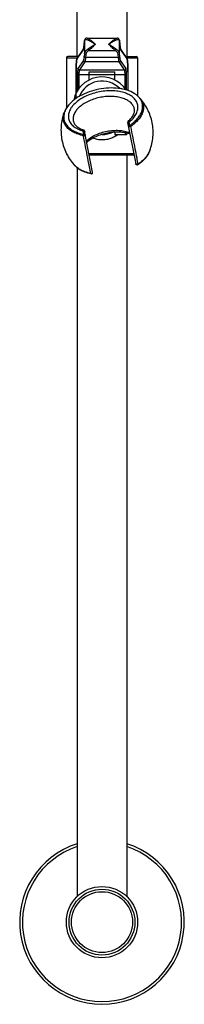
# Model space of a CAD drawing. Header units: millimetres. Extents: x 121 to 395, y 114 to 811.
# Tile 5 of 8: x 144 to 174, y 475 to 655. Entities that reach past the tile are written whole.
import ezdxf

# ---------------------------------------------------------------- set-up
doc = ezdxf.new("R2010")
doc.units = ezdxf.units.MM
doc.header["$LTSCALE"] = 54.820741
doc.layers.get('0').update_dxf_attribs({"linetype": 'CONTINUOUS'})

msp = doc.modelspace()

# ---------------------------------------------------------------- linework, layer by layer
at = {"color": 7, "linetype": 'Continuous'}
for p, q in [((154.74, 648.27), (154.74, 791.58)), ((163.74, 791.58), (163.74, 648.27)), ((156.04, 651.11), (155.92, 649.92)), ((156.51, 651.61), (161.98, 651.61)), ((162.44, 651.11), (162.57, 649.89)), ((154.71, 647.88), (155.87, 649.61)), ((162.61, 649.61), (163.77, 647.88)), ((152.74, 648.02), (152.74, 638.82)), ((154.98, 648.27), (152.99, 648.27)), ((154.56, 646.97), (154.55, 646.86)), ((154.57, 647.06), (154.56, 646.97)), ((154.58, 647.22), (154.57, 647.14)), ((154.57, 647.14), (154.57, 647.06)), ((163.51, 648.27), (165.49, 648.27)), ((163.9, 647.26), (163.9, 647.33)), ((163.91, 647.19), (163.9, 647.26)), ((163.91, 647.11), (163.91, 647.19)), ((163.92, 647.02), (163.91, 647.11)), ((163.93, 646.92), (163.92, 647.02)), ((163.93, 646.81), (163.93, 646.92)), ((165.74, 648.02), (165.74, 641.06)), ((154.52, 645.93), (154.51, 645.78)), ((154.51, 645.78), (154.51, 645.63)), ((154.51, 645.63), (154.51, 645.47)), ((154.51, 645.47), (154.51, 641.55)), ((154.53, 646.37), (154.52, 646.23)), ((154.52, 646.23), (154.52, 646.09)), ((154.52, 646.09), (154.52, 645.93)), ((154.54, 646.64), (154.53, 646.51)), ((154.53, 646.51), (154.53, 646.37)), ((154.55, 646.75), (154.54, 646.64)), ((154.55, 646.86), (154.55, 646.75)), ((156.89, 643.97), (156.89, 645.48)), ((156.89, 645.48), (161.59, 645.48)), ((161.59, 643.97), (161.59, 645.48)), ((163.94, 646.7), (163.93, 646.81)), ((163.95, 646.58), (163.94, 646.7)), ((163.95, 646.45), (163.95, 646.58)), ((163.96, 646.31), (163.95, 646.45)), ((163.96, 646.17), (163.96, 646.31)), ((163.96, 646.02), (163.96, 646.17)), ((163.97, 645.86), (163.96, 646.02)), ((163.97, 645.71), (163.97, 645.86)), ((163.97, 645.55), (163.97, 645.71)), ((163.97, 645.4), (163.97, 645.55)), ((163.97, 645.4), (163.97, 642.05)), ((156.89, 644.99), (161.59, 644.99)), ((154.49, 641.51), (154.49, 640.59)), ((163.92, 636.18), (165.39, 628.67)), ((157.53, 627.14), (156.07, 634.65)), ((161.59, 634.45), (161.59, 634.02)), ((161.59, 634.02), (163.6, 634.02)), ((152.74, 630.58), (152.74, 630.52)), ((165.07, 630.27), (156.92, 630.27)), ((163.74, 630.27), (163.74, 494.96)), ((154.74, 627.93), (154.74, 494.96))]:
    msp.add_line(p, q, dxfattribs=at)
at = {"color": 9, "linetype": 'Continuous'}
for p, q in [((155.92, 649.91), (156.04, 651.08)), ((156.04, 651.08), (156.04, 648.79)), ((162.44, 651.08), (162.56, 649.91)), ((162.44, 648.79), (162.44, 651.08)), ((154.67, 647.74), (155.84, 649.49)), ((156.04, 648.79), (155.99, 648.29)), ((156.81, 649.35), (161.67, 649.35)), ((162.49, 648.29), (162.44, 648.79)), ((162.61, 649.6), (162.61, 649.6)), ((162.64, 649.49), (163.82, 647.74)), ((152.74, 648.02), (154.81, 648.02)), ((155.84, 647.5), (154.86, 646.04)), ((156.09, 647.25), (155.11, 645.79)), ((162.39, 647.25), (156.09, 647.25)), ((156.29, 648.58), (156.24, 648.09)), ((162.25, 648.09), (156.24, 648.09)), ((162.25, 648.09), (162.19, 648.58)), ((163.37, 645.79), (162.39, 647.25)), ((163.62, 646.04), (162.64, 647.5)), ((163.68, 648.02), (165.74, 648.02)), ((154.51, 641.55), (154.51, 645.27)), ((155.11, 645.79), (163.37, 645.79)), ((163.97, 645.27), (163.97, 642.05)), ((154.79, 644.94), (154.79, 642.06)), ((155.04, 644.96), (155.04, 642.42)), ((155.04, 644.96), (156.89, 644.96)), ((161.59, 644.96), (163.44, 644.96)), ((163.44, 642.42), (163.44, 644.96)), ((163.69, 642.14), (163.69, 644.94)), ((164.16, 636.28), (164.27, 635.69)), ((155.93, 634.06), (155.81, 634.65)), ((152.74, 630.52), (152.77, 630.52)), ((156.87, 630.52), (165.03, 630.52))]:
    msp.add_line(p, q, dxfattribs=at)
at = {"color": 7, "linetype": 'Continuous'}
for points in [[(156.05, 651.16), (156.04, 651.14), (156.04, 651.12), (156.04, 651.11)], [(156.06, 651.22), (156.06, 651.21), (156.05, 651.19), (156.05, 651.16)], [(156.51, 651.61), (156.5, 651.61), (156.47, 651.61), (156.44, 651.61), (156.42, 651.6), (156.39, 651.6), (156.37, 651.59), (156.34, 651.58), (156.32, 651.57), (156.3, 651.56), (156.28, 651.55), (156.26, 651.54), (156.24, 651.53), (156.22, 651.51), (156.2, 651.49), (156.18, 651.48), (156.17, 651.46), (156.15, 651.44), (156.14, 651.42), (156.12, 651.39), (156.11, 651.37), (156.1, 651.35), (156.09, 651.32), (156.08, 651.29), (156.07, 651.27), (156.06, 651.24), (156.06, 651.22)], [(162.42, 651.22), (162.42, 651.24), (162.41, 651.27), (162.41, 651.3), (162.4, 651.32), (162.38, 651.35), (162.37, 651.37), (162.36, 651.4), (162.35, 651.42), (162.33, 651.44), (162.32, 651.46), (162.3, 651.48), (162.28, 651.49), (162.26, 651.51), (162.25, 651.53), (162.23, 651.54), (162.21, 651.55), (162.19, 651.56), (162.16, 651.57), (162.14, 651.58), (162.12, 651.59), (162.09, 651.6), (162.07, 651.6), (162.04, 651.61), (162.01, 651.61), (161.98, 651.61), (161.98, 651.61)], [(162.44, 651.17), (162.43, 651.19), (162.43, 651.21), (162.42, 651.22)], [(162.44, 651.11), (162.44, 651.12), (162.44, 651.14), (162.44, 651.17)], [(155.92, 649.92), (155.91, 649.87), (155.91, 649.85), (155.91, 649.83), (155.91, 649.81), (155.9, 649.79), (155.9, 649.77), (155.9, 649.76), (155.9, 649.74), (155.89, 649.73), (155.89, 649.71), (155.89, 649.7), (155.89, 649.69), (155.89, 649.68), (155.88, 649.67), (155.88, 649.66), (155.88, 649.65), (155.88, 649.64), (155.88, 649.63), (155.87, 649.63), (155.87, 649.62), (155.87, 649.62), (155.87, 649.61), (155.87, 649.61), (155.87, 649.61), (155.87, 649.61)], [(162.62, 649.6), (162.62, 649.6), (162.61, 649.6), (162.61, 649.61), (162.61, 649.61), (162.61, 649.61), (162.61, 649.62), (162.61, 649.62), (162.61, 649.63), (162.61, 649.63), (162.61, 649.64), (162.6, 649.65), (162.6, 649.66), (162.6, 649.67), (162.6, 649.68), (162.6, 649.69), (162.59, 649.7), (162.59, 649.71), (162.59, 649.73), (162.59, 649.74), (162.59, 649.76), (162.58, 649.77), (162.58, 649.79), (162.58, 649.81), (162.58, 649.83), (162.57, 649.85), (162.57, 649.87), (162.57, 649.89)], [(154.65, 647.73), (154.64, 647.71), (154.64, 647.7), (154.64, 647.68), (154.64, 647.67), (154.63, 647.65), (154.63, 647.63), (154.63, 647.62), (154.62, 647.6), (154.62, 647.58), (154.62, 647.56), (154.61, 647.54), (154.61, 647.52), (154.61, 647.49), (154.6, 647.47), (154.6, 647.44), (154.6, 647.41), (154.59, 647.39), (154.59, 647.36), (154.59, 647.33), (154.58, 647.29), (154.58, 647.22)], [(154.66, 647.75), (154.65, 647.74), (154.65, 647.73)], [(154.71, 647.88), (154.71, 647.87), (154.7, 647.86), (154.69, 647.85), (154.69, 647.84), (154.68, 647.82), (154.68, 647.81), (154.67, 647.8), (154.67, 647.79), (154.66, 647.78), (154.66, 647.76), (154.66, 647.75)], [(163.83, 647.75), (163.82, 647.77), (163.82, 647.78), (163.82, 647.79), (163.81, 647.8), (163.81, 647.81), (163.8, 647.82), (163.8, 647.84), (163.79, 647.85), (163.78, 647.86), (163.78, 647.87), (163.77, 647.88)], [(163.83, 647.73), (163.83, 647.74), (163.83, 647.75)], [(163.9, 647.33), (163.89, 647.36), (163.89, 647.39), (163.89, 647.42), (163.88, 647.44), (163.88, 647.47), (163.88, 647.49), (163.87, 647.52), (163.87, 647.54), (163.87, 647.56), (163.86, 647.58), (163.86, 647.6), (163.86, 647.62), (163.85, 647.64), (163.85, 647.65), (163.85, 647.67), (163.84, 647.68), (163.84, 647.7), (163.84, 647.71), (163.83, 647.73)], [(156.07, 634.65), (156.07, 634.67), (156.06, 634.68), (156.06, 634.69), (156.05, 634.71), (156.04, 634.72), (156.04, 634.73), (156.03, 634.75), (156.02, 634.76), (156.01, 634.77), (156, 634.78), (155.99, 634.79), (155.98, 634.8), (155.97, 634.81), (155.96, 634.82), (155.94, 634.82), (155.93, 634.83), (155.92, 634.84), (155.9, 634.84)], [(163.6, 634.02), (163.61, 634.02), (163.63, 634.03), (163.64, 634.03), (163.66, 634.03), (163.67, 634.03), (163.69, 634.04), (163.7, 634.05), (163.72, 634.05), (163.73, 634.06), (163.74, 634.07), (163.75, 634.08), (163.77, 634.08), (163.78, 634.09), (163.79, 634.1), (163.8, 634.11), (163.8, 634.12), (163.81, 634.13), (163.82, 634.14), (163.83, 634.15), (163.83, 634.16), (163.84, 634.17), (163.84, 634.18), (163.85, 634.19), (163.85, 634.2), (163.86, 634.21), (163.86, 634.22), (163.86, 634.23), (163.87, 634.24), (163.87, 634.25)]]:
    msp.add_lwpolyline(points, dxfattribs=at)
for radius in [6.5, 6]:
    msp.add_circle((159.24, 490.27), radius, dxfattribs=at)
at = {"color": 9, "linetype": 'Continuous'}
msp.add_circle((159.24, 490.27), 5.56, dxfattribs=at)
for centre, radius, start, end in [((156.79, 651), 0.754, 169.9997, 172.279), ((156.2, 651.09), 0.164, 174.1314, 182.4636), ((156.78, 651), 0.748, 172.2809, 173.4274), ((156.8, 651), 0.767, 166.6169, 169.995), ((156.39, 651.1), 0.342, 157.2511, 160.7499), ((162.09, 651.1), 0.342, 19.2502, 22.7489), ((161.68, 651), 0.767, 10.005, 13.3831), ((161.69, 651), 0.754, 7.721, 10.0003), ((162.28, 651.09), 0.164, 357.5364, 5.8686), ((161.7, 651), 0.748, 6.5726, 7.7191), ((156.09, 649.49), 0.246, 151.6156, 154.1371), ((154.52, 649.88), 1.38, 348.2752, 349.351), ((156.08, 649.92), 0.164, 174.1314, 182.4636), ((162.4, 649.92), 0.164, 357.5364, 5.8686), ((163.96, 649.88), 1.38, 190.6422, 191.7245), ((154.91, 647.74), 0.247, 146.2469, 180.0257), ((163.57, 647.74), 0.247, 359.9743, 33.7532), ((159.24, 639.27), 4.5, 44.0947, 157.9909), ((159.37, 640.44), 5.11, 117.0422, 119.0619), ((159.11, 640.44), 5.11, 60.9381, 62.9579), ((155.83, 636.87), 1.87, 190.0748, 193.4865), ((149.56, 631.9), 15.31, 13.5144, 14.4967), ((170.95, 636.08), 15.28, 187.5943, 188.5789), ((164.85, 632.23), 3.33, 338.7773, 339.4988), ((159.24, 490.27), 14.5, 108.0805, 71.9195)]:
    msp.add_arc(centre, radius, start, end, dxfattribs=at)
at = {"color": 7, "linetype": 'Continuous'}
for centre, radius, start, end in [((152.99, 648.02), 0.25, 90, 180), ((165.49, 648.02), 0.25, 0, 90), ((159.24, 639.27), 5.25, 33.3651, 168.7293), ((164.17, 636.23), 0.25, 130.3687, 191.046), ((159.24, 639.27), 5.25, 269.6221, 292.4729), ((152.99, 630.52), 0.25, 180, 246.408), ((159.24, 490.27), 15, 107.4586, 72.5414)]:
    msp.add_arc(centre, radius, start, end, dxfattribs=at)
at = {"color": 9, "linetype": 'Continuous'}
for points in [[(156.06, 651.22), (156.06, 651.21), (156.05, 651.19), (156.06, 651.17)], [(162.42, 651.22), (162.43, 651.21), (162.43, 651.19), (162.43, 651.17)], [(155.86, 649.6), (155.85, 649.57), (155.84, 649.53), (155.84, 649.49)], [(162.61, 649.61), (162.63, 649.57), (162.64, 649.53), (162.64, 649.49)]]:
    msp.add_open_spline(points, degree=3, dxfattribs=at)
for points, knots in [([(156.06, 651.17), (156.06, 651.18), (156.06, 651.19), (156.06, 651.21), (156.07, 651.22)], [0, 0, 0, 0, 0.25859, 1, 1, 1, 1]), ([(156.08, 651.23), (156.09, 651.26), (156.11, 651.31), (156.18, 651.36), (156.26, 651.38), (156.36, 651.37), (156.46, 651.35), (156.63, 651.3), (156.85, 651.2), (157.13, 651.06), (157.42, 650.88), (157.73, 650.69), (157.93, 650.56), (158.03, 650.49)], [0, 0, 0, 0, 0.036917, 0.070754, 0.106754, 0.148267, 0.196392, 0.250962, 0.376571, 0.519035, 0.673028, 0.834444, 1, 1, 1, 1]), ([(156.51, 651.61), (156.55, 651.61), (156.66, 651.58), (156.82, 651.5), (157, 651.38), (157.27, 651.18), (157.61, 650.88), (157.89, 650.63), (158.03, 650.49)], [0, 0, 0, 0, 0.073071, 0.167163, 0.2799, 0.407369, 0.6925, 1, 1, 1, 1]), ([(160.45, 650.49), (160.59, 650.63), (160.87, 650.88), (161.22, 651.18), (161.49, 651.38), (161.66, 651.5), (161.82, 651.58), (161.93, 651.61), (161.98, 651.61)], [0, 0, 0, 0, 0.3075, 0.592631, 0.7201, 0.832837, 0.926929, 1, 1, 1, 1]), ([(160.45, 650.49), (160.55, 650.56), (160.76, 650.69), (161.06, 650.88), (161.36, 651.06), (161.64, 651.2), (161.86, 651.3), (162.02, 651.35), (162.13, 651.37), (162.22, 651.38), (162.3, 651.36), (162.37, 651.31), (162.4, 651.26), (162.41, 651.23)], [0, 0, 0, 0, 0.165556, 0.326972, 0.480965, 0.623429, 0.749038, 0.803608, 0.851733, 0.893246, 0.929246, 0.963083, 1, 1, 1, 1]), ([(162.42, 651.22), (162.42, 651.21), (162.42, 651.2), (162.43, 651.18), (162.43, 651.17)], [0, 0, 0, 0, 0.24167, 1, 1, 1, 1]), ([(155.84, 649.49), (155.85, 649.5), (155.86, 649.54), (155.87, 649.58), (155.88, 649.6)], [0, 0, 0, 0, 0.38445, 1, 1, 1, 1]), ([(155.88, 649.63), (155.88, 649.65), (155.9, 649.74), (155.91, 649.83), (155.92, 649.91)], [0, 0, 0, 0, 0.20528, 1, 1, 1, 1]), ([(156.64, 649.57), (156.55, 649.52), (156.4, 649.41), (156.21, 649.22), (156.09, 649.01), (156.05, 648.86), (156.04, 648.79)], [0, 0, 0, 0, 0.290162, 0.549369, 0.78301, 1, 1, 1, 1]), ([(156.29, 648.58), (156.26, 648.58), (156.2, 648.6), (156.11, 648.64), (156.06, 648.71), (156.04, 648.76), (156.04, 648.79)], [0, 0, 0, 0, 0.271415, 0.53258, 0.774988, 1, 1, 1, 1]), ([(156.81, 649.35), (156.74, 649.3), (156.6, 649.19), (156.44, 649), (156.33, 648.8), (156.3, 648.65), (156.29, 648.58)], [0, 0, 0, 0, 0.283004, 0.540055, 0.776516, 1, 1, 1, 1]), ([(158.03, 650.49), (157.79, 650.33), (157.43, 650.09), (156.97, 649.78), (156.74, 649.63), (156.64, 649.57)], [0, 0, 0, 0, 0.526311, 0.775001, 1, 1, 1, 1]), ([(156.81, 649.35), (156.77, 649.37), (156.7, 649.44), (156.65, 649.52), (156.64, 649.57)], [0, 0, 0, 0, 0.487075, 1, 1, 1, 1]), ([(158.03, 650.49), (157.93, 650.39), (157.71, 650.18), (157.4, 649.88), (157.1, 649.6), (156.91, 649.43), (156.81, 649.35)], [0, 0, 0, 0, 0.267694, 0.530638, 0.779174, 1, 1, 1, 1]), ([(161.67, 649.35), (161.58, 649.43), (161.38, 649.6), (161.09, 649.88), (160.77, 650.18), (160.56, 650.39), (160.45, 650.49)], [0, 0, 0, 0, 0.220826, 0.469362, 0.732306, 1, 1, 1, 1]), ([(161.85, 649.57), (161.74, 649.63), (161.52, 649.78), (161.05, 650.09), (160.69, 650.33), (160.45, 650.49)], [0, 0, 0, 0, 0.224999, 0.473689, 1, 1, 1, 1]), ([(161.67, 649.35), (161.71, 649.37), (161.79, 649.44), (161.83, 649.52), (161.85, 649.57)], [0, 0, 0, 0, 0.487074, 1, 1, 1, 1]), ([(162.19, 648.58), (162.19, 648.65), (162.15, 648.8), (162.05, 649), (161.88, 649.19), (161.75, 649.3), (161.67, 649.35)], [0, 0, 0, 0, 0.223484, 0.459945, 0.716996, 1, 1, 1, 1]), ([(162.44, 648.79), (162.44, 648.86), (162.39, 649.01), (162.27, 649.22), (162.09, 649.41), (161.93, 649.52), (161.85, 649.57)], [0, 0, 0, 0, 0.21699, 0.450631, 0.709838, 1, 1, 1, 1]), ([(162.19, 648.58), (162.23, 648.58), (162.29, 648.6), (162.37, 648.64), (162.43, 648.71), (162.44, 648.76), (162.44, 648.79)], [0, 0, 0, 0, 0.271415, 0.53258, 0.774988, 1, 1, 1, 1]), ([(162.56, 649.91), (162.57, 649.88), (162.58, 649.79), (162.59, 649.69), (162.6, 649.63)], [0, 0, 0, 0, 0.293701, 1, 1, 1, 1]), ([(162.61, 649.6), (162.61, 649.58), (162.62, 649.54), (162.64, 649.5), (162.64, 649.49)], [0, 0, 0, 0, 0.615378, 1, 1, 1, 1]), ([(154.51, 645.27), (154.51, 645.41), (154.51, 645.7), (154.52, 646.13), (154.54, 646.54), (154.55, 646.9), (154.57, 647.17), (154.59, 647.36), (154.61, 647.47), (154.62, 647.57), (154.63, 647.64), (154.65, 647.7), (154.66, 647.73), (154.67, 647.74)], [0, 0, 0, 0, 0.177768, 0.352336, 0.517, 0.665462, 0.792093, 0.845707, 0.892168, 0.931075, 0.962099, 0.985055, 1, 1, 1, 1]), ([(155.99, 648.29), (155.98, 648.19), (155.96, 648.01), (155.92, 647.78), (155.89, 647.63), (155.86, 647.54), (155.85, 647.51), (155.84, 647.5)], [0, 0, 0, 0, 0.370858, 0.663346, 0.87334, 0.946905, 1, 1, 1, 1]), ([(156.09, 647.25), (156.06, 647.25), (155.99, 647.26), (155.91, 647.32), (155.85, 647.4), (155.84, 647.47), (155.84, 647.5)], [0, 0, 0, 0, 0.250108, 0.500501, 0.750601, 1, 1, 1, 1]), ([(156.24, 648.09), (156.21, 648.09), (156.14, 648.1), (156.06, 648.14), (156.01, 648.21), (155.99, 648.26), (155.99, 648.29)], [0, 0, 0, 0, 0.271415, 0.53258, 0.774988, 1, 1, 1, 1]), ([(156.24, 648.09), (156.23, 647.98), (156.21, 647.79), (156.18, 647.57), (156.15, 647.43), (156.13, 647.36), (156.11, 647.3), (156.1, 647.26), (156.09, 647.25)], [0, 0, 0, 0, 0.371401, 0.664151, 0.779649, 0.874088, 0.947399, 1, 1, 1, 1]), ([(162.25, 648.09), (162.28, 648.09), (162.34, 648.1), (162.42, 648.14), (162.48, 648.21), (162.49, 648.26), (162.49, 648.29)], [0, 0, 0, 0, 0.271415, 0.53258, 0.774988, 1, 1, 1, 1]), ([(162.39, 647.25), (162.39, 647.26), (162.37, 647.3), (162.35, 647.36), (162.33, 647.43), (162.31, 647.57), (162.28, 647.79), (162.26, 647.98), (162.25, 648.09)], [0, 0, 0, 0, 0.052601, 0.125912, 0.220351, 0.335849, 0.628599, 1, 1, 1, 1]), ([(162.39, 647.25), (162.43, 647.25), (162.49, 647.26), (162.57, 647.32), (162.63, 647.4), (162.64, 647.47), (162.64, 647.5)], [0, 0, 0, 0, 0.250108, 0.500501, 0.750601, 1, 1, 1, 1]), ([(162.64, 647.5), (162.64, 647.51), (162.62, 647.54), (162.59, 647.63), (162.56, 647.78), (162.53, 648.01), (162.51, 648.19), (162.49, 648.29)], [0, 0, 0, 0, 0.053095, 0.12666, 0.336654, 0.629142, 1, 1, 1, 1]), ([(163.82, 647.74), (163.82, 647.73), (163.83, 647.7), (163.85, 647.64), (163.86, 647.57), (163.88, 647.47), (163.89, 647.36), (163.91, 647.17), (163.93, 646.9), (163.95, 646.54), (163.96, 646.13), (163.97, 645.7), (163.97, 645.41), (163.97, 645.27)], [0, 0, 0, 0, 0.014945, 0.0379, 0.068925, 0.107832, 0.154293, 0.207907, 0.334538, 0.483, 0.647664, 0.822232, 1, 1, 1, 1]), ([(154.51, 645.26), (154.51, 645.26), (154.51, 645.26), (154.51, 645.27), (154.51, 645.27)], [0, 0, 0, 0, 0.475837, 1, 1, 1, 1]), ([(154.86, 646.04), (154.86, 646.03), (154.85, 646.02), (154.85, 645.99), (154.84, 645.96), (154.83, 645.9), (154.82, 645.8), (154.81, 645.66), (154.8, 645.5), (154.79, 645.26), (154.79, 645.07), (154.79, 644.94)], [0, 0, 0, 0, 0.014958, 0.037898, 0.068927, 0.107829, 0.207908, 0.334539, 0.483003, 0.647666, 1, 1, 1, 1]), ([(155.11, 645.79), (155.08, 645.79), (155.01, 645.8), (154.93, 645.86), (154.87, 645.94), (154.86, 646), (154.86, 646.04)], [0, 0, 0, 0, 0.250108, 0.500501, 0.750601, 1, 1, 1, 1]), ([(155.11, 645.79), (155.11, 645.78), (155.1, 645.77), (155.09, 645.74), (155.08, 645.69), (155.07, 645.61), (155.06, 645.51), (155.05, 645.39), (155.04, 645.2), (155.04, 645.06), (155.04, 644.96)], [0, 0, 0, 0, 0.015834, 0.039305, 0.109654, 0.209739, 0.336148, 0.484261, 0.648519, 1, 1, 1, 1]), ([(163.37, 645.79), (163.41, 645.79), (163.47, 645.8), (163.55, 645.86), (163.61, 645.94), (163.62, 646), (163.62, 646.04)], [0, 0, 0, 0, 0.250108, 0.500501, 0.750601, 1, 1, 1, 1]), ([(163.44, 644.96), (163.44, 645.06), (163.44, 645.2), (163.43, 645.39), (163.42, 645.51), (163.41, 645.61), (163.4, 645.69), (163.39, 645.74), (163.38, 645.77), (163.38, 645.78), (163.37, 645.79)], [0, 0, 0, 0, 0.351481, 0.515739, 0.663852, 0.790261, 0.890346, 0.960695, 0.984166, 1, 1, 1, 1]), ([(163.69, 644.94), (163.69, 645.07), (163.69, 645.26), (163.68, 645.5), (163.67, 645.66), (163.66, 645.8), (163.65, 645.9), (163.64, 645.96), (163.64, 645.99), (163.63, 646.02), (163.63, 646.03), (163.62, 646.04)], [0, 0, 0, 0, 0.352334, 0.516997, 0.665461, 0.792092, 0.892171, 0.931073, 0.962102, 0.985042, 1, 1, 1, 1]), ([(163.97, 645.26), (163.97, 645.26), (163.97, 645.26), (163.97, 645.27), (163.97, 645.27)], [0, 0, 0, 0, 0.475838, 1, 1, 1, 1]), ([(155.04, 644.96), (155.01, 644.96), (154.96, 644.96), (154.91, 644.96), (154.87, 644.96), (154.84, 644.95), (154.82, 644.95), (154.8, 644.94), (154.79, 644.94), (154.79, 644.94)], [0, 0, 0, 0, 0.363361, 0.529242, 0.676802, 0.801008, 0.897751, 0.964196, 1, 1, 1, 1]), ([(156.89, 644.02), (156.92, 644.02), (156.99, 644.03), (157.05, 644.04), (157.07, 644.05)], [0, 0, 0, 0, 0.538961, 1, 1, 1, 1]), ([(161.41, 644.05), (161.44, 644.04), (161.5, 644.03), (161.56, 644.02), (161.59, 644.02)], [0, 0, 0, 0, 0.46104, 1, 1, 1, 1]), ([(163.44, 644.96), (163.47, 644.96), (163.52, 644.96), (163.58, 644.96), (163.61, 644.96), (163.64, 644.95), (163.67, 644.95), (163.68, 644.94), (163.69, 644.94), (163.69, 644.94)], [0, 0, 0, 0, 0.363361, 0.529242, 0.676802, 0.801008, 0.897751, 0.964196, 1, 1, 1, 1]), ([(164.16, 636.28), (164.42, 636.49), (164.9, 636.92), (165.45, 637.65), (165.72, 638.3), (165.8, 638.81), (165.8, 639.18), (165.74, 639.54), (165.62, 639.89), (165.43, 640.22), (165.1, 640.64), (164.53, 641.11), (163.68, 641.54), (162.68, 641.84), (161.55, 641.99), (160.35, 642.01), (159.11, 641.88), (157.89, 641.61), (156.72, 641.22), (155.66, 640.71), (155.02, 640.28), (154.73, 640.06)], [0, 0, 0, 0, 0.062388, 0.118279, 0.16823, 0.191573, 0.214231, 0.236619, 0.259172, 0.282313, 0.306412, 0.358469, 0.416814, 0.481587, 0.552033, 0.626791, 0.704107, 0.782021, 0.858526, 0.931725, 1, 1, 1, 1]), ([(154.73, 640.06), (154.45, 639.83), (154.06, 639.48), (153.64, 638.94), (153.41, 638.54), (153.23, 638.13), (153.13, 637.73), (153.1, 637.33), (153.14, 636.93), (153.25, 636.55), (153.44, 636.19), (153.69, 635.86), (154, 635.55), (154.38, 635.27), (154.97, 634.93), (155.47, 634.75), (155.81, 634.65)], [0, 0, 0, 0, 0.146331, 0.213397, 0.276454, 0.335858, 0.392209, 0.446356, 0.499358, 0.55239, 0.606628, 0.66312, 0.722701, 0.785961, 0.853243, 1, 1, 1, 1]), ([(165.15, 638.6), (165.14, 638.71), (165.09, 638.92), (164.91, 639.33), (164.54, 639.81), (163.92, 640.27), (163.14, 640.63), (162.22, 640.87), (161.21, 640.98), (160.13, 640.97), (159.04, 640.83), (157.96, 640.57), (156.94, 640.19), (156.03, 639.72), (155.24, 639.16), (154.62, 638.55), (154.19, 637.89), (153.99, 637.31), (153.96, 636.86), (153.98, 636.64), (153.99, 636.54)], [0, 0, 0, 0, 0.022433, 0.045196, 0.093151, 0.146445, 0.20617, 0.272261, 0.343817, 0.41937, 0.497097, 0.575001, 0.651068, 0.723434, 0.790556, 0.851416, 0.905783, 0.954526, 0.977502, 1, 1, 1, 1]), ([(166.08, 640.73), (166.24, 640.55), (166.52, 640.17), (166.78, 639.51), (166.84, 638.82), (166.7, 638.1), (166.38, 637.39), (165.89, 636.71), (165.24, 636.05), (164.72, 635.67), (164.45, 635.48)], [0, 0, 0, 0, 0.114155, 0.222442, 0.330057, 0.442355, 0.563646, 0.69658, 0.842152, 1, 1, 1, 1]), ([(155.84, 633.8), (155.52, 633.87), (154.9, 634.04), (154.05, 634.39), (153.33, 634.85), (152.77, 635.38), (152.38, 635.99), (152.17, 636.66), (152.16, 637.37), (152.27, 637.83), (152.36, 638.05)], [0, 0, 0, 0, 0.157848, 0.30342, 0.436354, 0.557645, 0.669943, 0.777558, 0.885845, 1, 1, 1, 1]), ([(164.16, 636.28), (164.12, 636.27), (164.06, 636.25), (163.99, 636.19), (163.95, 636.11), (163.95, 636.06), (163.95, 636.03)], [0, 0, 0, 0, 0.272454, 0.532336, 0.773323, 1, 1, 1, 1]), ([(164, 636.42), (164.01, 636.43), (164.02, 636.43), (164.03, 636.43), (164.05, 636.42), (164.07, 636.4), (164.09, 636.38), (164.12, 636.34), (164.14, 636.3), (164.16, 636.28)], [0, 0, 0, 0, 0.062873, 0.129761, 0.213995, 0.321341, 0.453652, 0.6112, 1, 1, 1, 1]), ([(155.81, 634.65), (155.82, 634.68), (155.82, 634.72), (155.84, 634.77), (155.85, 634.8), (155.86, 634.82), (155.87, 634.83), (155.89, 634.84), (155.9, 634.84), (155.9, 634.84)], [0, 0, 0, 0, 0.388798, 0.546347, 0.678659, 0.786005, 0.870242, 0.937133, 1, 1, 1, 1]), ([(155.81, 634.65), (155.85, 634.66), (155.91, 634.66), (156, 634.63), (156.07, 634.58), (156.09, 634.52), (156.1, 634.5)], [0, 0, 0, 0, 0.272454, 0.532336, 0.773323, 1, 1, 1, 1]), ([(156.42, 632.85), (156.65, 633.07), (157.17, 633.47), (158.06, 633.96), (159.07, 634.36), (160.15, 634.63), (161.25, 634.78), (162.33, 634.8), (163.34, 634.67), (163.98, 634.5), (164.27, 634.38)], [0, 0, 0, 0, 0.112817, 0.23572, 0.365944, 0.5, 0.634056, 0.76428, 0.887183, 1, 1, 1, 1]), ([(164.45, 635.48), (164.41, 635.47), (164.34, 635.46), (164.26, 635.44), (164.2, 635.43), (164.15, 635.42), (164.11, 635.42), (164.09, 635.42), (164.08, 635.42), (164.07, 635.42), (164.07, 635.42), (164.07, 635.42)], [0, 0, 0, 0, 0.326561, 0.497891, 0.658549, 0.797261, 0.904363, 0.943693, 0.972676, 0.99109, 1, 1, 1, 1]), ([(164.45, 635.48), (164.71, 634.11), (165.08, 632.21), (165.53, 629.91), (165.72, 628.98), (165.79, 628.59)], [0, 0, 0, 0, 0.595049, 0.830028, 1, 1, 1, 1]), ([(155.84, 633.8), (155.89, 633.81), (155.95, 633.82), (156.03, 633.84), (156.09, 633.85), (156.14, 633.86), (156.18, 633.87), (156.2, 633.88), (156.21, 633.88), (156.21, 633.89), (156.22, 633.89), (156.22, 633.89)], [0, 0, 0, 0, 0.326556, 0.497882, 0.658537, 0.797248, 0.904352, 0.943684, 0.972671, 0.991088, 1, 1, 1, 1]), ([(157.19, 626.91), (157.11, 627.3), (156.93, 628.23), (156.49, 630.53), (156.11, 632.43), (155.84, 633.8)], [0, 0, 0, 0, 0.169972, 0.404951, 1, 1, 1, 1]), ([(159.24, 633.02), (158.95, 633.02), (158.38, 633.08), (157.83, 633.23), (157.56, 633.33)], [0, 0, 0, 0, 0.503928, 1, 1, 1, 1]), ([(162.18, 634.02), (161.98, 633.87), (161.54, 633.59), (160.82, 633.27), (160.05, 633.07), (159.51, 633.02), (159.24, 633.02)], [0, 0, 0, 0, 0.241667, 0.489435, 0.742932, 1, 1, 1, 1]), ([(163.6, 634.02), (163.59, 634.02), (163.59, 634.03), (163.57, 634.06), (163.56, 634.11), (163.54, 634.21), (163.53, 634.28), (163.53, 634.33)], [0, 0, 0, 0, 0.032735, 0.086937, 0.278012, 0.583414, 1, 1, 1, 1]), ([(167.95, 631.03), (167.92, 630.94), (167.76, 630.57), (167.54, 630.23), (167.35, 629.99)], [0, 0, 0, 0, 0.237724, 1, 1, 1, 1]), ([(167.35, 629.99), (167.14, 629.73), (166.66, 629.22), (166.1, 628.79), (165.79, 628.59)], [0, 0, 0, 0, 0.477296, 1, 1, 1, 1]), ([(155.22, 627.63), (155.13, 627.68), (154.77, 627.9), (154.45, 628.16), (154.25, 628.39)], [0, 0, 0, 0, 0.263925, 1, 1, 1, 1]), ([(157.19, 626.91), (156.83, 626.98), (156.15, 627.17), (155.51, 627.46), (155.22, 627.63)], [0, 0, 0, 0, 0.522704, 1, 1, 1, 1]), ([(157.19, 626.91), (157.23, 626.9), (157.32, 626.89), (157.43, 626.93), (157.49, 627), (157.52, 627.05), (157.53, 627.11), (157.53, 627.15), (157.53, 627.17)], [0, 0, 0, 0, 0.255852, 0.51239, 0.638402, 0.761327, 0.881483, 1, 1, 1, 1]), ([(165.79, 628.59), (165.76, 628.56), (165.68, 628.52), (165.57, 628.52), (165.49, 628.56), (165.43, 628.6), (165.4, 628.65), (165.38, 628.69), (165.38, 628.7)], [0, 0, 0, 0, 0.255852, 0.51239, 0.638402, 0.761327, 0.881483, 1, 1, 1, 1]), ([(165.79, 628.59), (165.79, 628.58), (165.8, 628.55), (165.8, 628.52), (165.8, 628.5)], [0, 0, 0, 0, 0.304487, 1, 1, 1, 1]), ([(157.22, 626.83), (157.22, 626.83), (157.2, 626.86), (157.2, 626.89), (157.19, 626.91)], [0, 0, 0, 0, 0.195957, 1, 1, 1, 1])]:
    msp.add_open_spline(points, degree=3, knots=knots, dxfattribs=at)
at = {"color": 7, "linetype": 'Continuous'}
for points, knots in [([(165.12, 641.52), (164.71, 641.77), (164.03, 642.06), (163.05, 642.32), (161.93, 642.5), (160.45, 642.54), (158.65, 642.32), (156.89, 641.84), (155.54, 641.25), (154.57, 640.66), (153.76, 640.06), (153.23, 639.53), (152.95, 639.14)], [0, 0, 0, 0, 0.107304, 0.166541, 0.229029, 0.361573, 0.5, 0.638428, 0.770971, 0.833459, 0.892696, 1, 1, 1, 1]), ([(164.38, 635.74), (164.64, 635.91), (165.12, 636.28), (165.73, 636.89), (166.2, 637.54), (166.52, 638.21), (166.66, 638.88), (166.64, 639.54), (166.44, 640.17), (166.2, 640.54), (166.06, 640.71)], [0, 0, 0, 0, 0.157376, 0.30295, 0.436391, 0.558564, 0.671783, 0.779854, 0.887622, 1, 1, 1, 1]), ([(166.08, 640.73), (166.01, 640.8), (165.72, 641.1), (165.38, 641.35), (165.12, 641.52)], [0, 0, 0, 0, 0.245946, 1, 1, 1, 1]), ([(166.06, 640.71), (165.99, 640.79), (165.72, 641.09), (165.38, 641.35), (165.12, 641.52)], [0, 0, 0, 0, 0.237226, 1, 1, 1, 1]), ([(167.97, 631.07), (168.12, 631.47), (168.36, 632.3), (168.62, 634.01), (168.5, 636.19), (167.79, 638.25), (166.91, 639.74), (166.37, 640.41), (166.08, 640.73)], [0, 0, 0, 0, 0.125076, 0.250215, 0.499999, 0.749783, 0.874923, 1, 1, 1, 1]), ([(152.36, 638.05), (152.21, 637.65), (151.96, 636.82), (151.7, 635.11), (151.83, 632.93), (152.53, 630.87), (153.41, 629.38), (153.95, 628.71), (154.25, 628.39)], [0, 0, 0, 0, 0.125076, 0.250215, 0.499999, 0.749783, 0.874923, 1, 1, 1, 1]), ([(152.95, 639.14), (152.78, 638.9), (152.48, 638.39), (152.28, 637.7), (152.26, 637.16), (152.3, 636.77), (152.41, 636.4), (152.64, 635.91), (153.08, 635.34), (153.83, 634.78), (154.75, 634.34), (155.44, 634.14), (155.81, 634.06)], [0, 0, 0, 0, 0.127072, 0.242174, 0.296886, 0.350697, 0.404529, 0.459302, 0.574627, 0.702004, 0.843783, 1, 1, 1, 1]), ([(152.95, 639.14), (152.89, 639.06), (152.66, 638.71), (152.47, 638.34), (152.36, 638.05)], [0, 0, 0, 0, 0.255086, 1, 1, 1, 1]), ([(164, 636.42), (164.21, 636.6), (164.57, 636.96), (164.97, 637.53), (165.14, 638.01), (165.17, 638.36), (165.16, 638.53), (165.15, 638.6)], [0, 0, 0, 0, 0.319457, 0.589614, 0.811498, 0.908428, 1, 1, 1, 1]), ([(154.02, 636.43), (154.03, 636.35), (154.09, 636.2), (154.25, 635.89), (154.59, 635.51), (155.17, 635.12), (155.64, 634.93), (155.9, 634.84)], [0, 0, 0, 0, 0.091572, 0.188502, 0.410385, 0.680542, 1, 1, 1, 1]), ([(164.32, 634.12), (164.03, 634.22), (163.4, 634.37), (162.39, 634.47), (161.31, 634.45), (160.21, 634.3), (159.14, 634.02), (158.13, 633.64), (157.23, 633.17), (156.7, 632.79), (156.47, 632.58)], [0, 0, 0, 0, 0.111435, 0.234343, 0.365158, 0.499999, 0.63484, 0.765655, 0.888565, 1, 1, 1, 1]), ([(164.27, 635.69), (164.24, 635.68), (164.18, 635.66), (164.1, 635.62), (164.06, 635.57), (164.05, 635.52), (164.05, 635.51)], [0, 0, 0, 0, 0.328116, 0.612498, 0.832579, 1, 1, 1, 1]), ([(164.27, 635.69), (164.28, 635.69), (164.32, 635.7), (164.36, 635.72), (164.38, 635.74)], [0, 0, 0, 0, 0.262139, 1, 1, 1, 1]), ([(155.93, 634.06), (155.92, 634.06), (155.88, 634.05), (155.84, 634.05), (155.81, 634.06)], [0, 0, 0, 0, 0.262137, 1, 1, 1, 1]), ([(155.93, 634.06), (155.96, 634.07), (156.03, 634.07), (156.11, 634.06), (156.17, 634.03), (156.2, 633.99), (156.2, 633.97)], [0, 0, 0, 0, 0.32812, 0.612505, 0.832585, 1, 1, 1, 1]), ([(167.37, 629.98), (167.43, 630.06), (167.67, 630.4), (167.86, 630.78), (167.97, 631.07)], [0, 0, 0, 0, 0.255087, 1, 1, 1, 1]), ([(167.37, 629.98), (167.17, 629.7), (166.68, 629.16), (166.11, 628.71), (165.8, 628.5)], [0, 0, 0, 0, 0.475462, 1, 1, 1, 1]), ([(154.25, 628.39), (154.31, 628.31), (154.61, 628.02), (154.94, 627.77), (155.21, 627.6)], [0, 0, 0, 0, 0.245946, 1, 1, 1, 1]), ([(157.22, 626.83), (156.85, 626.91), (156.15, 627.11), (155.5, 627.42), (155.21, 627.6)], [0, 0, 0, 0, 0.524538, 1, 1, 1, 1]), ([(165.68, 628.45), (165.65, 628.45), (165.58, 628.45), (165.49, 628.5), (165.42, 628.58), (165.39, 628.64), (165.39, 628.67)], [0, 0, 0, 0, 0.251102, 0.501179, 0.750486, 1, 1, 1, 1]), ([(165.68, 628.45), (165.69, 628.46), (165.73, 628.47), (165.77, 628.48), (165.8, 628.5)], [0, 0, 0, 0, 0.262135, 1, 1, 1, 1]), ([(157.34, 626.82), (157.33, 626.82), (157.29, 626.82), (157.25, 626.82), (157.22, 626.83)], [0, 0, 0, 0, 0.262133, 1, 1, 1, 1]), ([(157.34, 626.82), (157.38, 626.83), (157.44, 626.86), (157.51, 626.94), (157.54, 627.04), (157.54, 627.11), (157.53, 627.14)], [0, 0, 0, 0, 0.251102, 0.50118, 0.750486, 1, 1, 1, 1])]:
    msp.add_open_spline(points, degree=3, knots=knots, dxfattribs=at)

doc.saveas('drawing.dxf')
